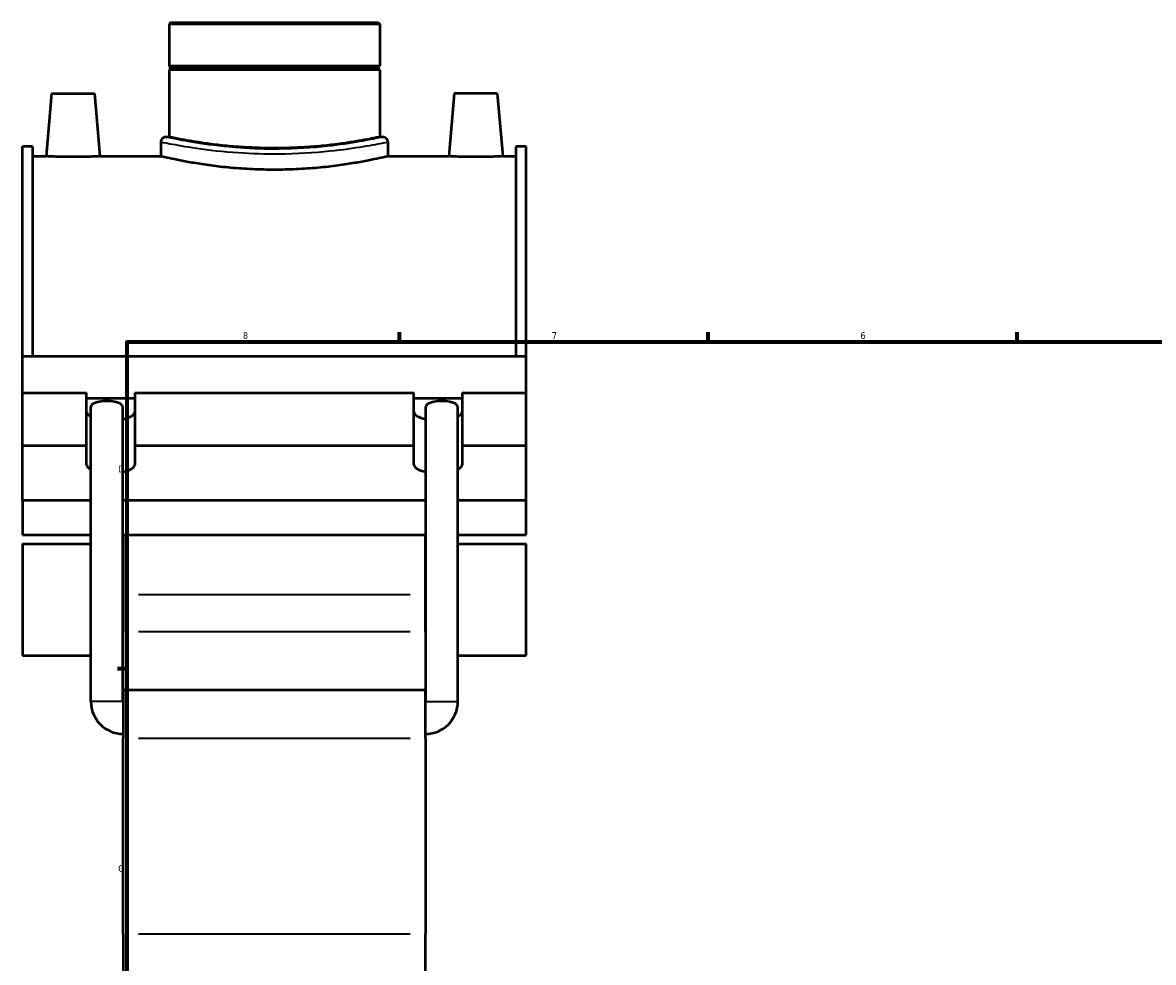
# Model space of a CAD drawing. Header units: inches. Extents: x -0.9 to 59.9, y -1.4 to 49.2.
# Tile 2 of 6: x -0.9 to 14.6, y 12.5 to 25.4. Entities that reach past the tile are written whole.
import ezdxf

# ---------------------------------------------------------------- set-up
doc = ezdxf.new("R2010")
doc.units = ezdxf.units.IN
doc.header["$MEASUREMENT"] = 0
for name, color, linetype, lineweight in [('Border (ANSI)', 7, 'Continuous', 70), ('Visible (ANSI)', 7, 'Continuous', 50), ('Visible Narrow (ANSI)', 7, 'Continuous', 35)]:
    doc.layers.add(name, color=color, linetype=linetype, lineweight=lineweight)
doc.styles.add('Note Text (ANSI)', font='tahoma.ttf')

# ---------------------------------------------------------------- blocks, each defined once
blk = doc.blocks.new('Borders Default Border')
at = {"layer": 'Border (ANSI)'}
for p, q in [((4.25, 21), (4.25, 21.134)), ((8.5, 21), (8.5, 21.134)), ((12.75, 21), (12.75, 21.134)), ((21.25, 21), (21.25, 21.134)), ((25.5, 21), (25.5, 21.134)), ((29.75, 21), (29.75, 21.134)), ((0.5, 16.5), (0.366, 16.5)), ((33.5, 16.5), (33.634, 16.5)), ((0.5, 5.5), (0.366, 5.5)), ((33.5, 5.5), (33.634, 5.5)), ((4.25, 1), (4.25, 0.866)), ((8.5, 1), (8.5, 0.866)), ((12.75, 1), (12.75, 0.866)), ((21.25, 1), (21.25, 0.866)), ((25.5, 1), (25.5, 0.866)), ((29.75, 1), (29.75, 0.866))]:
    blk.add_line(p, q, dxfattribs=at)
at = {"layer": 'Border (ANSI)', "flags": 128}
for points in [[(17, 21.4), (17, 21), (16.885, 21.2), (17.115, 21.2), (17, 21)], [(0.5, 1), (0.5, 21), (33.5, 21), (33.5, 1), (0.5, 1)], [(0.1, 11), (0.5, 11), (0.3, 11.115), (0.3, 10.885), (0.5, 11)], [(33.9, 11), (33.5, 11), (33.7, 11.115), (33.7, 10.885), (33.5, 11)], [(17, 0.6), (17, 1), (16.885, 0.8), (17.115, 0.8), (17, 1)]]:
    blk.add_lwpolyline(points, dxfattribs=at)
at = {"layer": 'Border (ANSI)', "color": 5, "true_color": 0x0000ff, "char_height": 0.0945, "attachment_point": 7, "style": 'Note Text (ANSI)'}
for s, insert in [('8', (2.094, 21.038)), ('7', (6.346, 21.04)), ('6', (10.595, 21.038)), ('5', (14.847, 21.038)), ('4', (19.092, 21.04)), ('3', (23.346, 21.038)), ('2', (27.596, 21.04)), ('1', (31.854, 21.04)), ('D', (0.378, 19.203)), ('D', (33.553, 19.203)), ('C', (0.378, 13.701)), ('C', (33.552, 13.701)), ('B', (0.384, 8.203)), ('B', (33.558, 8.203)), ('A', (0.373, 2.703)), ('A', (33.547, 2.703)), ('8', (2.094, 0.863)), ('7', (6.346, 0.866)), ('6', (10.595, 0.864)), ('5', (14.847, 0.864)), ('4', (19.092, 0.866)), ('3', (23.346, 0.864)), ('2', (27.596, 0.866)), ('1', (31.854, 0.866))]:
    blk.add_mtext(s, dxfattribs=dict(at, insert=insert))

msp = doc.modelspace()

# ---------------------------------------------------------------- linework, layer by layer
at = {"layer": 'Visible (ANSI)'}
for p, q in [((1.099, 25.396), (1.077, 25.374)), ((3.977, 25.374), (1.077, 25.374)), ((1.077, 25.374), (1.077, 24.803)), ((1.099, 25.396), (3.954, 25.396)), ((3.954, 25.396), (3.977, 25.374)), ((3.977, 25.374), (3.977, 24.803)), ((1.077, 24.803), (3.977, 24.803)), ((1.097, 24.783), (1.077, 24.803)), ((1.097, 24.763), (1.077, 24.744)), ((1.097, 24.783), (3.957, 24.783)), ((1.097, 24.783), (1.097, 24.763)), ((3.957, 24.763), (1.097, 24.763)), ((3.957, 24.783), (3.977, 24.803)), ((3.957, 24.783), (3.957, 24.763)), ((3.957, 24.763), (3.977, 24.744)), ((3.977, 24.744), (1.077, 24.744)), ((1.077, 24.744), (1.077, 23.821)), ((3.977, 24.744), (3.977, 23.821)), ((-0.54, 24.422), (-0.616, 23.556)), ((-0.54, 24.422), (0.05, 24.422)), ((0.05, 24.422), (0.126, 23.556)), ((5.004, 24.422), (4.928, 23.556)), ((5.594, 24.422), (5.004, 24.422)), ((5.594, 24.422), (5.67, 23.556)), ((1.077, 23.821), (1.032, 23.821)), ((4.021, 23.821), (3.977, 23.821)), ((-0.938, 20.805), (-0.938, 23.689)), ((-0.8, 23.689), (-0.938, 23.689)), ((-0.8, 23.689), (-0.8, 20.805)), ((0.965, 23.755), (0.965, 23.556)), ((4.088, 23.755), (4.088, 23.556)), ((5.853, 23.689), (5.853, 20.805)), ((5.992, 23.689), (5.853, 23.689)), ((5.992, 20.805), (5.992, 23.689)), ((-0.8, 23.556), (-0.616, 23.556)), ((0.126, 23.556), (0.965, 23.556)), ((4.088, 23.556), (4.928, 23.556)), ((5.67, 23.556), (5.853, 23.556)), ((-0.938, 20.805), (5.992, 20.805)), ((-0.938, 20.3), (-0.938, 20.805)), ((5.992, 20.3), (5.992, 20.805)), ((-0.938, 20.3), (-0.057, 20.3)), ((-0.938, 19.573), (-0.938, 20.3)), ((-0.057, 19.573), (-0.057, 20.3)), ((0.606, 20.3), (0.606, 19.573)), ((0.606, 20.3), (4.448, 20.3)), ((4.448, 19.573), (4.448, 20.3)), ((5.11, 20.3), (5.11, 19.573)), ((5.11, 20.3), (5.992, 20.3)), ((5.992, 19.573), (5.992, 20.3)), ((-0.057, 20.224), (0.606, 20.224)), ((0, 16.05), (0, 20.105)), ((0.442, 16.05), (0.442, 20.105)), ((4.448, 20.224), (5.11, 20.224)), ((4.611, 16.05), (4.611, 20.105)), ((5.053, 16.05), (5.053, 20.105)), ((-0.938, 19.573), (-0.057, 19.573)), ((-0.938, 18.817), (-0.938, 19.573)), ((-0.057, 19.308), (-0.057, 19.573)), ((0.606, 19.573), (0.606, 19.308)), ((0.606, 19.573), (4.448, 19.573)), ((4.448, 19.308), (4.448, 19.573)), ((5.11, 19.573), (5.11, 19.308)), ((5.11, 19.573), (5.992, 19.573)), ((5.992, 18.817), (5.992, 19.573)), ((0, 18.817), (-0.938, 18.817)), ((-0.938, 18.817), (-0.938, 18.345)), ((4.611, 18.817), (0.442, 18.817)), ((5.992, 18.817), (5.053, 18.817)), ((5.992, 18.345), (5.992, 18.817)), ((-0.938, 18.345), (0, 18.345)), ((-0.938, 18.219), (-0.938, 16.681)), ((-0.938, 18.219), (0, 18.219)), ((0.442, 18.345), (4.611, 18.345)), ((0.442, 18.219), (0.448, 18.219)), ((0.448, 18.345), (0.448, 17.517)), ((4.606, 17.517), (4.606, 18.345)), ((4.606, 18.219), (4.611, 18.219)), ((5.053, 18.345), (5.992, 18.345)), ((5.053, 18.219), (5.992, 18.219)), ((5.992, 16.681), (5.992, 18.219)), ((0.448, 17.517), (0.448, 17.013)), ((4.606, 17.013), (4.606, 17.517)), ((0.448, 16.21), (0.448, 17.013)), ((4.606, 17.013), (4.606, 16.21)), ((-0.938, 16.681), (0, 16.681)), ((0.442, 16.681), (0.448, 16.681)), ((4.606, 16.681), (4.611, 16.681)), ((5.053, 16.681), (5.992, 16.681)), ((0.448, 16.21), (0.448, 15.546)), ((0.448, 16.21), (4.606, 16.21)), ((4.606, 15.546), (4.606, 16.21)), ((0.448, 12.852), (0.448, 15.546)), ((4.606, 15.546), (4.606, 12.852)), ((0.448, 12.852), (0.448, 11.239)), ((4.606, 11.239), (4.606, 12.852))]:
    msp.add_line(p, q, dxfattribs=at)
for centre, radius, start, end in [((1.032, 23.755), 0.0669, 90, 180), ((4.021, 23.755), 0.0669, 0, 90), ((0.448, 16.05), 0.447, 180, 270), ((0.448, 16.05), 0.00552, 180, 270), ((4.606, 16.05), 0.447, 270, 0), ((4.606, 16.05), 0.00552, 270, 0)]:
    msp.add_arc(centre, radius, start, end, dxfattribs=at)
for centre, major_axis, ratio, start_param, end_param in [((0.221, 20.105), (0.221, 0), 0.36397, 0, 3.141593), ((4.832, 20.105), (0.221, 0), 0.36397, 0, 3.141593), ((0.275, 20.035), (-0.331, 0), 0.34202, 0, 0.59661), ((0.275, 20.035), (0.331, 0), 0.34202, 5.243032, 6.283185), ((4.779, 20.035), (-0.331, 0), 0.34202, 0, 1.040153), ((4.779, 20.035), (0.331, 0), 0.34202, 5.686576, 6.283185), ((0.275, 19.308), (-0.331, 0), 0.34202, 0, 0.59661), ((0.275, 19.308), (0.331, 0), 0.34202, 5.243032, 6.283185), ((4.779, 19.308), (-0.331, 0), 0.34202, 0, 1.040153), ((4.779, 19.308), (0.331, 0), 0.34202, 5.686576, 6.283185)]:
    msp.add_ellipse(centre, major_axis=major_axis, ratio=ratio, start_param=start_param, end_param=end_param, dxfattribs=at)
for points, knots in [([(2.527, 23.667), (2.436, 23.667), (2.341, 23.669), (2.154, 23.677), (2.06, 23.683), (1.882, 23.697), (1.796, 23.706), (1.638, 23.725), (1.566, 23.735), (1.437, 23.754), (1.377, 23.764), (1.271, 23.783), (1.225, 23.792), (1.151, 23.806), (1.123, 23.812), (1.086, 23.82), (1.077, 23.821), (1.077, 23.821)], [0, 0, 0, 0, 0.695865, 0.695865, 1.39173, 1.39173, 2.087596, 2.087596, 2.783461, 2.783461, 3.479278, 3.479278, 4.175096, 4.175096, 4.870913, 4.870913, 5.56673, 5.56673, 5.56673, 5.56673]), ([(3.977, 23.821), (3.977, 23.821), (3.968, 23.82), (3.931, 23.812), (3.903, 23.806), (3.829, 23.792), (3.783, 23.783), (3.677, 23.764), (3.616, 23.754), (3.488, 23.735), (3.415, 23.725), (3.257, 23.706), (3.172, 23.697), (2.993, 23.683), (2.9, 23.677), (2.713, 23.669), (2.618, 23.667), (2.527, 23.667)], [16.700191, 16.700191, 16.700191, 16.700191, 17.396008, 17.396008, 18.091825, 18.091825, 18.787643, 18.787643, 19.48346, 19.48346, 20.179325, 20.179325, 20.875191, 20.875191, 21.571056, 21.571056, 22.266921, 22.266921, 22.266921, 22.266921]), ([(0.126, 23.556), (0.126, 23.556), (0.117, 23.556), (0.079, 23.554), (0.05, 23.552), (-0.016, 23.55), (-0.057, 23.548), (-0.149, 23.546), (-0.198, 23.546), (-0.292, 23.546), (-0.342, 23.546), (-0.433, 23.548), (-0.475, 23.55), (-0.541, 23.552), (-0.569, 23.554), (-0.607, 23.556), (-0.616, 23.556), (-0.616, 23.556)], [1.422141, 1.422141, 1.422141, 1.422141, 1.777577, 1.777577, 2.133012, 2.133012, 2.488647, 2.488647, 2.844282, 2.844282, 3.199918, 3.199918, 3.555553, 3.555553, 3.910988, 3.910988, 4.266423, 4.266423, 4.266423, 4.266423]), ([(4.088, 23.556), (4.088, 23.556), (4.079, 23.554), (4.039, 23.545), (4.009, 23.538), (3.929, 23.521), (3.879, 23.51), (3.765, 23.487), (3.7, 23.475), (3.562, 23.452), (3.484, 23.44), (3.314, 23.417), (3.221, 23.406), (3.029, 23.389), (2.929, 23.382), (2.727, 23.372), (2.625, 23.37), (2.428, 23.37), (2.327, 23.372), (2.125, 23.382), (2.024, 23.389), (1.832, 23.406), (1.74, 23.417), (1.57, 23.44), (1.492, 23.452), (1.354, 23.475), (1.289, 23.487), (1.174, 23.51), (1.125, 23.521), (1.045, 23.538), (1.015, 23.545), (0.975, 23.554), (0.965, 23.556), (0.965, 23.556)], [5.999988, 5.999988, 5.999988, 5.999988, 6.749945, 6.749945, 7.499903, 7.499903, 8.24986, 8.24986, 8.999818, 8.999818, 9.749857, 9.749857, 10.499897, 10.499897, 11.249937, 11.249937, 11.999976, 11.999976, 12.750016, 12.750016, 13.500055, 13.500055, 14.250095, 14.250095, 15.000134, 15.000134, 15.750092, 15.750092, 16.500049, 16.500049, 17.250007, 17.250007, 17.999964, 17.999964, 17.999964, 17.999964]), ([(5.67, 23.556), (5.67, 23.556), (5.661, 23.556), (5.623, 23.554), (5.594, 23.552), (5.528, 23.55), (5.487, 23.548), (5.395, 23.546), (5.346, 23.546), (5.299, 23.546), (5.252, 23.546), (5.202, 23.546), (5.111, 23.548), (5.069, 23.55), (5.003, 23.552), (4.975, 23.554), (4.937, 23.556), (4.928, 23.556), (4.928, 23.556)], [4.266423, 4.266423, 4.266423, 4.266423, 4.621859, 4.621859, 4.977294, 4.977294, 5.332929, 5.332929, 5.688565, 5.688565, 5.688565, 6.0442, 6.0442, 6.399835, 6.399835, 6.75527, 6.75527, 7.110706, 7.110706, 7.110706, 7.110706])]:
    msp.add_open_spline(points, degree=3, knots=knots, dxfattribs=at)
at = {"layer": 'Visible Narrow (ANSI)'}
for p, q in [((4.398, 17.517), (0.656, 17.517)), ((0.656, 17.013), (4.398, 17.013)), ((0.44, 16.05), (0.003, 16.05)), ((4.614, 16.05), (5.051, 16.05)), ((0.656, 15.546), (4.398, 15.546)), ((0.656, 12.852), (4.398, 12.852))]:
    msp.add_line(p, q, dxfattribs=at)
for points, knots in [([(4.021, 23.821), (4.021, 23.821), (4.003, 23.817), (3.913, 23.798), (3.82, 23.779), (3.575, 23.736), (3.426, 23.713), (3.053, 23.672), (2.822, 23.657), (2.409, 23.653), (2.227, 23.659), (1.851, 23.686), (1.661, 23.709), (1.353, 23.756), (1.233, 23.78), (1.073, 23.812), (1.033, 23.821), (1.032, 23.821)], [17.994325, 17.994325, 17.994325, 17.994325, 19.027617, 19.027617, 20.561171, 20.561171, 22.04661, 22.04661, 23.83494, 23.83494, 25.212051, 25.212051, 26.870314, 26.870314, 28.458193, 28.458193, 29.990538, 29.990538, 29.990538, 29.990538]), ([(0.965, 23.755), (0.966, 23.754), (1.008, 23.745), (1.175, 23.713), (1.301, 23.69), (1.623, 23.643), (1.821, 23.62), (2.214, 23.594), (2.403, 23.588), (2.836, 23.591), (3.077, 23.607), (3.466, 23.647), (3.622, 23.67), (3.878, 23.712), (3.975, 23.731), (4.069, 23.75), (4.088, 23.754), (4.088, 23.754)], [-29.990538, -29.990538, -29.990538, -29.990538, -28.458193, -28.458193, -26.870314, -26.870314, -25.212051, -25.212051, -23.83494, -23.83494, -22.04661, -22.04661, -20.561171, -20.561171, -19.027617, -19.027617, -17.994325, -17.994325, -17.994325, -17.994325])]:
    msp.add_open_spline(points, degree=3, knots=knots, dxfattribs=at)

# ---------------------------------------------------------------- block references
msp.add_blockref('Borders Default Border', (0, 0))

doc.saveas('drawing.dxf')
